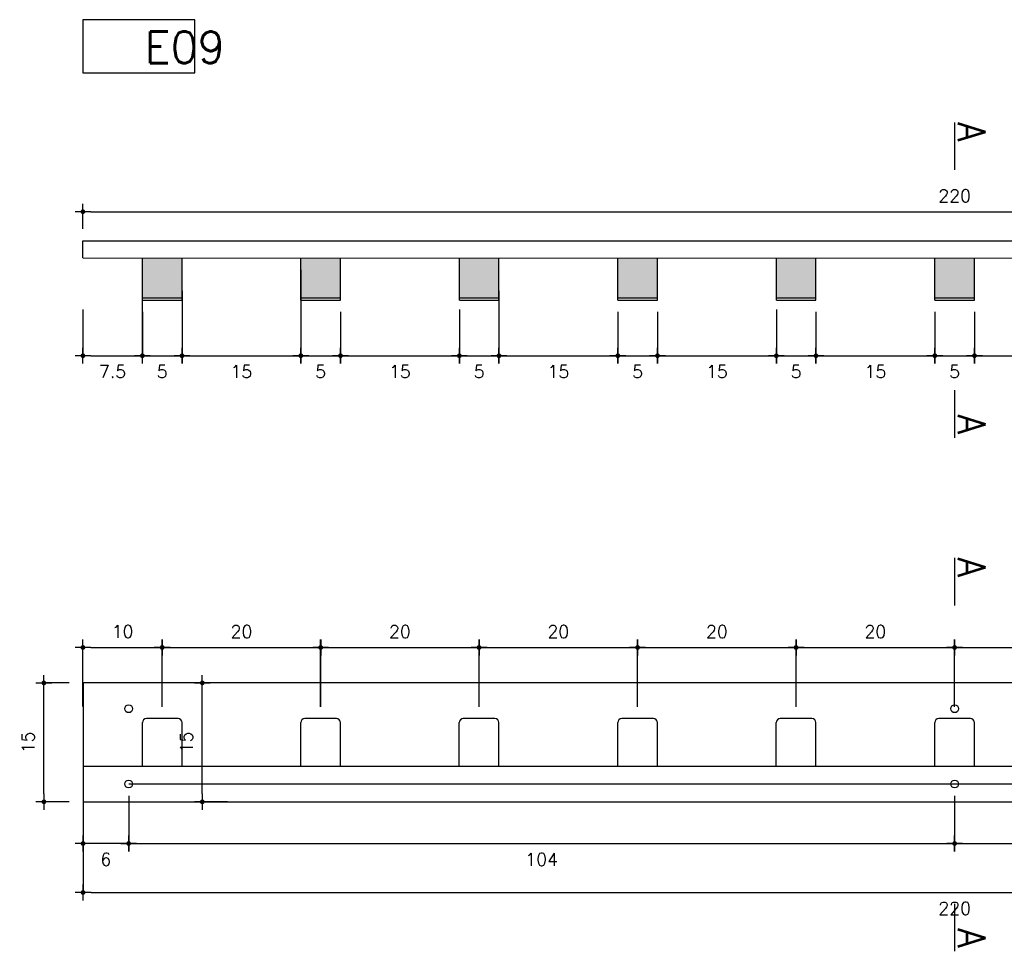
# Model space of a CAD drawing. Header units: millimetres. Extents: x -989 to -850, y -581 to -509.
# Tile 34 of 52: x -975.88 to -974.63, y -530.3 to -529.12. Entities that reach past the tile are written whole.
import ezdxf

# ---------------------------------------------------------------- set-up
doc = ezdxf.new("R2010")
doc.units = ezdxf.units.MM
doc.header["$LTSCALE"] = 0.2
for name, color, linetype in [('A PROYECCION 2', 2, 'Continuous'), ('cotas', 1, 'Continuous'), ('hatch', 1, 'Continuous'), ('TEXTOS', 2, 'Continuous')]:
    doc.layers.add(name, color=color, linetype=linetype)
doc.styles.add('ROMANS', font='romans.shx')
doc.dimstyles.new('ESC10', dxfattribs={"dimscale": 0.1, "dimtxt": 0.16, "dimasz": 0.1, "dimexe": 0, "dimexo": 0.15, "dimgap": 0.12, "dimtad": 2, "dimtoh": 1, "dimdec": 1, "dimlfac": 100, "dimrnd": 0.5, "dimzin": 12, "dimdsep": 46, "dimtxsty": 'ROMANS', "dimblk": 'PUNTO', "dimcen": 0, "dimclrd": 1, "dimclre": 256, "dimclrt": 2, "dimadec": 0, "dimazin": 0, "dimtfac": 1.2, "dimtdec": 1, "dimtix": 1, "dimtmove": 2, "dimatfit": 3, "dimldrblk": 'PUNTO', "dimfxl": 1, "dimtvp": 0.866667, "dimtolj": 1, "dimtzin": 7, "dimarcsym": 0})

# ---------------------------------------------------------------- blocks, each defined once
blk = doc.blocks.new('PUNTO')
for p, q in [((-1, 0), (1, 0)), ((0, 1), (0, -1))]:
    blk.add_line(p, q)
at = {"const_width": 0.3}
blk.add_lwpolyline([(-0.15, 0, 1), (0.15, 0, 1)], format="xyb", close=True, dxfattribs=at)
blk = doc.blocks.new('*D754')
at = {"layer": 'cotas', "lineweight": -2, "transparency": 16777216}
for p, q in [((-975.7969, -529.3875), (-975.7969, -529.366)), ((-973.597, -529.3875), (-973.597, -529.366))]:
    blk.add_line(p, q, dxfattribs=at)
at = {"layer": 'cotas', "color": 1, "lineweight": -2, "transparency": 16777216}
blk.add_line((-975.7869, -529.366), (-973.607, -529.366), dxfattribs=at)
at = {"layer": 'Defpoints', "color": 0, "transparency": 16777216}
for p in [(-973.597, -529.366), (-975.7969, -529.4025), (-973.597, -529.4025)]:
    blk.add_point(p, dxfattribs=at)
at = {"layer": 'cotas', "color": 1, "lineweight": -2, "transparency": 16777216, "xscale": 0.01, "yscale": 0.01, "zscale": 0.01, "rotation": 180}
blk.add_blockref('PUNTO', (-975.7969, -529.366), dxfattribs=at)
at = {"layer": 'cotas', "color": 1, "lineweight": -2, "transparency": 16777216, "xscale": 0.01, "yscale": 0.01, "zscale": 0.01}
blk.add_blockref('PUNTO', (-973.597, -529.366), dxfattribs=at)
at = {"layer": 'cotas', "color": 2, "transparency": 16777216, "insert": (-974.6969, -529.346), "char_height": 0.016, "attachment_point": 5, "style": 'ROMANS'}
blk.add_mtext('\\A1;220', dxfattribs=at)
blk = doc.blocks.new('*D755')
at = {"layer": 'cotas', "lineweight": -2, "transparency": 16777216}
for p, q in [((-975.2719, -529.466), (-975.2719, -529.5477)), ((-975.1219, -529.4925), (-975.1219, -529.5477))]:
    blk.add_line(p, q, dxfattribs=at)
at = {"layer": 'cotas', "color": 1, "lineweight": -2, "transparency": 16777216}
blk.add_line((-975.2619, -529.5477), (-975.1319, -529.5477), dxfattribs=at)
at = {"layer": 'Defpoints', "color": 0, "transparency": 16777216}
for p in [(-975.2719, -529.451), (-975.1219, -529.4775), (-975.1219, -529.5477)]:
    blk.add_point(p, dxfattribs=at)
at = {"layer": 'cotas', "color": 1, "lineweight": -2, "transparency": 16777216, "xscale": 0.01, "yscale": 0.01, "zscale": 0.01, "rotation": 180}
blk.add_blockref('PUNTO', (-975.2719, -529.5477), dxfattribs=at)
at = {"layer": 'cotas', "color": 1, "lineweight": -2, "transparency": 16777216, "xscale": 0.01, "yscale": 0.01, "zscale": 0.01}
blk.add_blockref('PUNTO', (-975.1219, -529.5477), dxfattribs=at)
at = {"layer": 'cotas', "color": 2, "transparency": 16777216, "insert": (-975.1969, -529.5677), "char_height": 0.016, "attachment_point": 5, "style": 'ROMANS'}
blk.add_mtext('\\A1;15', dxfattribs=at)
blk = doc.blocks.new('*D756')
at = {"layer": 'cotas', "lineweight": -2, "transparency": 16777216}
for p, q in [((-975.1219, -529.4925), (-975.1219, -529.5477)), ((-975.0719, -529.4925), (-975.0719, -529.5477))]:
    blk.add_line(p, q, dxfattribs=at)
at = {"layer": 'cotas', "color": 1, "lineweight": -2, "transparency": 16777216}
blk.add_line((-975.1119, -529.5477), (-975.0819, -529.5477), dxfattribs=at)
at = {"layer": 'Defpoints', "color": 0, "transparency": 16777216}
for p in [(-975.1219, -529.4775), (-975.0719, -529.4775), (-975.0719, -529.5477)]:
    blk.add_point(p, dxfattribs=at)
at = {"layer": 'cotas', "color": 1, "lineweight": -2, "transparency": 16777216, "xscale": 0.01, "yscale": 0.01, "zscale": 0.01, "rotation": 180}
blk.add_blockref('PUNTO', (-975.1219, -529.5477), dxfattribs=at)
at = {"layer": 'cotas', "color": 1, "lineweight": -2, "transparency": 16777216, "xscale": 0.01, "yscale": 0.01, "zscale": 0.01}
blk.add_blockref('PUNTO', (-975.0719, -529.5477), dxfattribs=at)
at = {"layer": 'cotas', "color": 2, "transparency": 16777216, "insert": (-975.0969, -529.5677), "char_height": 0.016, "attachment_point": 5, "style": 'ROMANS'}
blk.add_mtext('\\A1;5', dxfattribs=at)
blk = doc.blocks.new('*D757')
at = {"layer": 'cotas', "lineweight": -2, "transparency": 16777216}
for p, q in [((-974.9219, -529.4895), (-974.9219, -529.5477)), ((-975.0719, -529.4925), (-975.0719, -529.5477))]:
    blk.add_line(p, q, dxfattribs=at)
at = {"layer": 'cotas', "color": 1, "lineweight": -2, "transparency": 16777216}
blk.add_line((-975.0619, -529.5477), (-974.9319, -529.5477), dxfattribs=at)
at = {"layer": 'Defpoints', "color": 0, "transparency": 16777216}
for p in [(-975.0719, -529.4775), (-974.9219, -529.4745), (-974.9219, -529.5477)]:
    blk.add_point(p, dxfattribs=at)
at = {"layer": 'cotas', "color": 1, "lineweight": -2, "transparency": 16777216, "xscale": 0.01, "yscale": 0.01, "zscale": 0.01, "rotation": 180}
blk.add_blockref('PUNTO', (-975.0719, -529.5477), dxfattribs=at)
at = {"layer": 'cotas', "color": 1, "lineweight": -2, "transparency": 16777216, "xscale": 0.01, "yscale": 0.01, "zscale": 0.01}
blk.add_blockref('PUNTO', (-974.9219, -529.5477), dxfattribs=at)
at = {"layer": 'cotas', "color": 2, "transparency": 16777216, "insert": (-974.9969, -529.5677), "char_height": 0.016, "attachment_point": 5, "style": 'ROMANS'}
blk.add_mtext('\\A1;15', dxfattribs=at)
blk = doc.blocks.new('*D758')
at = {"layer": 'cotas', "lineweight": -2, "transparency": 16777216}
for p, q in [((-974.9219, -529.4895), (-974.9219, -529.5477)), ((-974.8719, -529.4925), (-974.8719, -529.5477))]:
    blk.add_line(p, q, dxfattribs=at)
at = {"layer": 'cotas', "color": 1, "lineweight": -2, "transparency": 16777216}
blk.add_line((-974.9119, -529.5477), (-974.8819, -529.5477), dxfattribs=at)
at = {"layer": 'Defpoints', "color": 0, "transparency": 16777216}
for p in [(-974.9219, -529.4745), (-974.8719, -529.4775), (-974.8719, -529.5477)]:
    blk.add_point(p, dxfattribs=at)
at = {"layer": 'cotas', "color": 1, "lineweight": -2, "transparency": 16777216, "xscale": 0.01, "yscale": 0.01, "zscale": 0.01, "rotation": 180}
blk.add_blockref('PUNTO', (-974.9219, -529.5477), dxfattribs=at)
at = {"layer": 'cotas', "color": 1, "lineweight": -2, "transparency": 16777216, "xscale": 0.01, "yscale": 0.01, "zscale": 0.01}
blk.add_blockref('PUNTO', (-974.8719, -529.5477), dxfattribs=at)
at = {"layer": 'cotas', "color": 2, "transparency": 16777216, "insert": (-974.8969, -529.5677), "char_height": 0.016, "attachment_point": 5, "style": 'ROMANS'}
blk.add_mtext('\\A1;5', dxfattribs=at)
blk = doc.blocks.new('*D759')
at = {"layer": 'cotas', "lineweight": -2, "transparency": 16777216}
for p, q in [((-974.8719, -529.4925), (-974.8719, -529.5477)), ((-974.7219, -529.4925), (-974.7219, -529.5477))]:
    blk.add_line(p, q, dxfattribs=at)
at = {"layer": 'cotas', "color": 1, "lineweight": -2, "transparency": 16777216}
blk.add_line((-974.8619, -529.5477), (-974.7319, -529.5477), dxfattribs=at)
at = {"layer": 'Defpoints', "color": 0, "transparency": 16777216}
for p in [(-974.8719, -529.4775), (-974.7219, -529.4775), (-974.7219, -529.5477)]:
    blk.add_point(p, dxfattribs=at)
at = {"layer": 'cotas', "color": 1, "lineweight": -2, "transparency": 16777216, "xscale": 0.01, "yscale": 0.01, "zscale": 0.01, "rotation": 180}
blk.add_blockref('PUNTO', (-974.8719, -529.5477), dxfattribs=at)
at = {"layer": 'cotas', "color": 1, "lineweight": -2, "transparency": 16777216, "xscale": 0.01, "yscale": 0.01, "zscale": 0.01}
blk.add_blockref('PUNTO', (-974.7219, -529.5477), dxfattribs=at)
at = {"layer": 'cotas', "color": 2, "transparency": 16777216, "insert": (-974.7969, -529.5677), "char_height": 0.016, "attachment_point": 5, "style": 'ROMANS'}
blk.add_mtext('\\A1;15', dxfattribs=at)
blk = doc.blocks.new('*D760')
at = {"layer": 'cotas', "lineweight": -2, "transparency": 16777216}
for p, q in [((-974.7219, -529.4925), (-974.7219, -529.5477)), ((-974.6719, -529.4925), (-974.6719, -529.5477))]:
    blk.add_line(p, q, dxfattribs=at)
at = {"layer": 'cotas', "color": 1, "lineweight": -2, "transparency": 16777216}
blk.add_line((-974.7119, -529.5477), (-974.6819, -529.5477), dxfattribs=at)
at = {"layer": 'Defpoints', "color": 0, "transparency": 16777216}
for p in [(-974.7219, -529.4775), (-974.6719, -529.4775), (-974.6719, -529.5477)]:
    blk.add_point(p, dxfattribs=at)
at = {"layer": 'cotas', "color": 1, "lineweight": -2, "transparency": 16777216, "xscale": 0.01, "yscale": 0.01, "zscale": 0.01, "rotation": 180}
blk.add_blockref('PUNTO', (-974.7219, -529.5477), dxfattribs=at)
at = {"layer": 'cotas', "color": 1, "lineweight": -2, "transparency": 16777216, "xscale": 0.01, "yscale": 0.01, "zscale": 0.01}
blk.add_blockref('PUNTO', (-974.6719, -529.5477), dxfattribs=at)
at = {"layer": 'cotas', "color": 2, "transparency": 16777216, "insert": (-974.6969, -529.5677), "char_height": 0.016, "attachment_point": 5, "style": 'ROMANS'}
blk.add_mtext('\\A1;5', dxfattribs=at)
blk = doc.blocks.new('*D761')
at = {"layer": 'cotas', "lineweight": -2, "transparency": 16777216}
for p, q in [((-974.6719, -529.4925), (-974.6719, -529.5477)), ((-974.5219, -529.4925), (-974.5219, -529.5477))]:
    blk.add_line(p, q, dxfattribs=at)
at = {"layer": 'cotas', "color": 1, "lineweight": -2, "transparency": 16777216}
blk.add_line((-974.6619, -529.5477), (-974.5319, -529.5477), dxfattribs=at)
at = {"layer": 'Defpoints', "color": 0, "transparency": 16777216}
for p in [(-974.6719, -529.4775), (-974.5219, -529.4775), (-974.5219, -529.5477)]:
    blk.add_point(p, dxfattribs=at)
at = {"layer": 'cotas', "color": 1, "lineweight": -2, "transparency": 16777216, "xscale": 0.01, "yscale": 0.01, "zscale": 0.01, "rotation": 180}
blk.add_blockref('PUNTO', (-974.6719, -529.5477), dxfattribs=at)
at = {"layer": 'cotas', "color": 1, "lineweight": -2, "transparency": 16777216, "xscale": 0.01, "yscale": 0.01, "zscale": 0.01}
blk.add_blockref('PUNTO', (-974.5219, -529.5477), dxfattribs=at)
at = {"layer": 'cotas', "color": 2, "transparency": 16777216, "insert": (-974.5969, -529.5677), "char_height": 0.016, "attachment_point": 5, "style": 'ROMANS'}
blk.add_mtext('\\A1;15', dxfattribs=at)
blk = doc.blocks.new('*D772')
at = {"layer": 'cotas', "lineweight": -2, "transparency": 16777216}
for p, q in [((-975.3219, -529.4925), (-975.3219, -529.5477)), ((-975.2719, -529.4925), (-975.2719, -529.5477))]:
    blk.add_line(p, q, dxfattribs=at)
at = {"layer": 'cotas', "color": 1, "lineweight": -2, "transparency": 16777216}
blk.add_line((-975.3119, -529.5477), (-975.2819, -529.5477), dxfattribs=at)
at = {"layer": 'Defpoints', "color": 0, "transparency": 16777216}
for p in [(-975.3219, -529.4775), (-975.2719, -529.4775), (-975.2719, -529.5477)]:
    blk.add_point(p, dxfattribs=at)
at = {"layer": 'cotas', "color": 1, "lineweight": -2, "transparency": 16777216, "xscale": 0.01, "yscale": 0.01, "zscale": 0.01, "rotation": 180}
blk.add_blockref('PUNTO', (-975.3219, -529.5477), dxfattribs=at)
at = {"layer": 'cotas', "color": 1, "lineweight": -2, "transparency": 16777216, "xscale": 0.01, "yscale": 0.01, "zscale": 0.01}
blk.add_blockref('PUNTO', (-975.2719, -529.5477), dxfattribs=at)
at = {"layer": 'cotas', "color": 2, "transparency": 16777216, "insert": (-975.2969, -529.5677), "char_height": 0.016, "attachment_point": 5, "style": 'ROMANS'}
blk.add_mtext('\\A1;5', dxfattribs=at)
blk = doc.blocks.new('*D773')
at = {"layer": 'cotas', "lineweight": -2, "transparency": 16777216}
for p, q in [((-975.5219, -529.4925), (-975.5219, -529.5477)), ((-975.4719, -529.4925), (-975.4719, -529.5477))]:
    blk.add_line(p, q, dxfattribs=at)
at = {"layer": 'cotas', "color": 1, "lineweight": -2, "transparency": 16777216}
blk.add_line((-975.5119, -529.5477), (-975.4819, -529.5477), dxfattribs=at)
at = {"layer": 'Defpoints', "color": 0, "transparency": 16777216}
for p in [(-975.5219, -529.4775), (-975.4719, -529.4775), (-975.4719, -529.5477)]:
    blk.add_point(p, dxfattribs=at)
at = {"layer": 'cotas', "color": 1, "lineweight": -2, "transparency": 16777216, "xscale": 0.01, "yscale": 0.01, "zscale": 0.01, "rotation": 180}
blk.add_blockref('PUNTO', (-975.5219, -529.5477), dxfattribs=at)
at = {"layer": 'cotas', "color": 1, "lineweight": -2, "transparency": 16777216, "xscale": 0.01, "yscale": 0.01, "zscale": 0.01}
blk.add_blockref('PUNTO', (-975.4719, -529.5477), dxfattribs=at)
at = {"layer": 'cotas', "color": 2, "transparency": 16777216, "insert": (-975.4969, -529.5677), "char_height": 0.016, "attachment_point": 5, "style": 'ROMANS'}
blk.add_mtext('\\A1;5', dxfattribs=at)
blk = doc.blocks.new('*D774')
at = {"layer": 'cotas', "lineweight": -2, "transparency": 16777216}
for p, q in [((-975.3219, -529.4895), (-975.3219, -529.5477)), ((-975.4719, -529.4925), (-975.4719, -529.5477))]:
    blk.add_line(p, q, dxfattribs=at)
at = {"layer": 'cotas', "color": 1, "lineweight": -2, "transparency": 16777216}
blk.add_line((-975.4619, -529.5477), (-975.3319, -529.5477), dxfattribs=at)
at = {"layer": 'Defpoints', "color": 0, "transparency": 16777216}
for p in [(-975.4719, -529.4775), (-975.3219, -529.4745), (-975.3219, -529.5477)]:
    blk.add_point(p, dxfattribs=at)
at = {"layer": 'cotas', "color": 1, "lineweight": -2, "transparency": 16777216, "xscale": 0.01, "yscale": 0.01, "zscale": 0.01, "rotation": 180}
blk.add_blockref('PUNTO', (-975.4719, -529.5477), dxfattribs=at)
at = {"layer": 'cotas', "color": 1, "lineweight": -2, "transparency": 16777216, "xscale": 0.01, "yscale": 0.01, "zscale": 0.01}
blk.add_blockref('PUNTO', (-975.3219, -529.5477), dxfattribs=at)
at = {"layer": 'cotas', "color": 2, "transparency": 16777216, "insert": (-975.3969, -529.5677), "char_height": 0.016, "attachment_point": 5, "style": 'ROMANS'}
blk.add_mtext('\\A1;15', dxfattribs=at)
blk = doc.blocks.new('*D775')
at = {"layer": 'cotas', "lineweight": -2, "transparency": 16777216}
for p, q in [((-975.522, -529.4395), (-975.522, -529.5477)), ((-975.6719, -529.466), (-975.6719, -529.5477))]:
    blk.add_line(p, q, dxfattribs=at)
at = {"layer": 'cotas', "color": 1, "lineweight": -2, "transparency": 16777216}
blk.add_line((-975.6619, -529.5477), (-975.532, -529.5477), dxfattribs=at)
at = {"layer": 'Defpoints', "color": 0, "transparency": 16777216}
for p in [(-975.522, -529.4245), (-975.6719, -529.451), (-975.522, -529.5477)]:
    blk.add_point(p, dxfattribs=at)
at = {"layer": 'cotas', "color": 1, "lineweight": -2, "transparency": 16777216, "xscale": 0.01, "yscale": 0.01, "zscale": 0.01, "rotation": 180}
blk.add_blockref('PUNTO', (-975.6719, -529.5477), dxfattribs=at)
at = {"layer": 'cotas', "color": 1, "lineweight": -2, "transparency": 16777216, "xscale": 0.01, "yscale": 0.01, "zscale": 0.01}
blk.add_blockref('PUNTO', (-975.522, -529.5477), dxfattribs=at)
at = {"layer": 'cotas', "color": 2, "transparency": 16777216, "insert": (-975.597, -529.5677), "char_height": 0.016, "attachment_point": 5, "style": 'ROMANS'}
blk.add_mtext('\\A1;15', dxfattribs=at)
blk = doc.blocks.new('*D729')
at = {"layer": 'cotas', "lineweight": -2, "transparency": 16777216}
for p, q in [((-975.7967, -530.118), (-975.7967, -530.2249)), ((-973.597, -530.1255), (-973.597, -530.2249))]:
    blk.add_line(p, q, dxfattribs=at)
at = {"layer": 'cotas', "color": 1, "lineweight": -2, "transparency": 16777216}
blk.add_line((-975.7867, -530.2249), (-973.607, -530.2249), dxfattribs=at)
at = {"layer": 'Defpoints', "color": 0, "transparency": 16777216}
for p in [(-975.7967, -530.103), (-973.597, -530.1105), (-973.597, -530.2249)]:
    blk.add_point(p, dxfattribs=at)
at = {"layer": 'cotas', "color": 1, "lineweight": -2, "transparency": 16777216, "xscale": 0.01, "yscale": 0.01, "zscale": 0.01, "rotation": 180}
blk.add_blockref('PUNTO', (-975.7967, -530.2249), dxfattribs=at)
at = {"layer": 'cotas', "color": 1, "lineweight": -2, "transparency": 16777216, "xscale": 0.01, "yscale": 0.01, "zscale": 0.01}
blk.add_blockref('PUNTO', (-973.597, -530.2249), dxfattribs=at)
at = {"layer": 'cotas', "color": 2, "transparency": 16777216, "insert": (-974.6969, -530.2449), "char_height": 0.016, "attachment_point": 5, "style": 'ROMANS'}
blk.add_mtext('\\A1;220', dxfattribs=at)
blk = doc.blocks.new('*D730')
at = {"layer": 'cotas', "lineweight": -2, "transparency": 16777216}
for p, q in [((-975.7392, -530.103), (-975.7392, -530.1631)), ((-974.6969, -530.103), (-974.6969, -530.1631))]:
    blk.add_line(p, q, dxfattribs=at)
at = {"layer": 'cotas', "color": 1, "lineweight": -2, "transparency": 16777216}
blk.add_line((-975.7292, -530.1631), (-974.7069, -530.1631), dxfattribs=at)
at = {"layer": 'Defpoints', "color": 0, "transparency": 16777216}
for p in [(-975.7392, -530.088), (-974.6969, -530.088), (-974.6969, -530.1631)]:
    blk.add_point(p, dxfattribs=at)
at = {"layer": 'cotas', "color": 1, "lineweight": -2, "transparency": 16777216, "xscale": 0.01, "yscale": 0.01, "zscale": 0.01, "rotation": 180}
blk.add_blockref('PUNTO', (-975.7392, -530.1631), dxfattribs=at)
at = {"layer": 'cotas', "color": 1, "lineweight": -2, "transparency": 16777216, "xscale": 0.01, "yscale": 0.01, "zscale": 0.01}
blk.add_blockref('PUNTO', (-974.6969, -530.1631), dxfattribs=at)
at = {"layer": 'cotas', "color": 2, "transparency": 16777216, "insert": (-975.2181, -530.1831), "char_height": 0.016, "attachment_point": 5, "style": 'ROMANS'}
blk.add_mtext('\\A1;104', dxfattribs=at)
blk = doc.blocks.new('*D731')
at = {"layer": 'cotas', "lineweight": -2, "transparency": 16777216}
for p, q in [((-974.6969, -530.103), (-974.6969, -530.1631)), ((-973.6545, -530.103), (-973.6545, -530.1631))]:
    blk.add_line(p, q, dxfattribs=at)
at = {"layer": 'cotas', "color": 1, "lineweight": -2, "transparency": 16777216}
blk.add_line((-974.6869, -530.1631), (-973.6645, -530.1631), dxfattribs=at)
at = {"layer": 'Defpoints', "color": 0, "transparency": 16777216}
for p in [(-974.6969, -530.088), (-973.6545, -530.088), (-973.6545, -530.1631)]:
    blk.add_point(p, dxfattribs=at)
at = {"layer": 'cotas', "color": 1, "lineweight": -2, "transparency": 16777216, "xscale": 0.01, "yscale": 0.01, "zscale": 0.01, "rotation": 180}
blk.add_blockref('PUNTO', (-974.6969, -530.1631), dxfattribs=at)
at = {"layer": 'cotas', "color": 1, "lineweight": -2, "transparency": 16777216, "xscale": 0.01, "yscale": 0.01, "zscale": 0.01}
blk.add_blockref('PUNTO', (-973.6545, -530.1631), dxfattribs=at)
at = {"layer": 'cotas', "color": 2, "transparency": 16777216, "insert": (-974.1757, -530.1831), "char_height": 0.016, "attachment_point": 5, "style": 'ROMANS'}
blk.add_mtext('\\A1;104', dxfattribs=at)
blk = doc.blocks.new('*D734')
at = {"layer": 'cotas', "lineweight": -2, "transparency": 16777216}
for p, q in [((-975.6145, -529.9605), (-975.6463, -529.9605)), ((-975.6145, -530.1105), (-975.6463, -530.1105))]:
    blk.add_line(p, q, dxfattribs=at)
at = {"layer": 'cotas', "color": 1, "lineweight": -2, "transparency": 16777216}
blk.add_line((-975.6463, -530.1005), (-975.6463, -529.9705), dxfattribs=at)
at = {"layer": 'Defpoints', "color": 0, "transparency": 16777216}
for p in [(-975.6463, -529.9605), (-975.5995, -529.9605), (-975.5995, -530.1105)]:
    blk.add_point(p, dxfattribs=at)
at = {"layer": 'cotas', "color": 1, "lineweight": -2, "transparency": 16777216, "xscale": 0.01, "yscale": 0.01, "zscale": 0.01}
for p, rotation in [((-975.6463, -529.9605), 90), ((-975.6463, -530.1105), 270)]:
    blk.add_blockref('PUNTO', p, dxfattribs=dict(at, rotation=rotation))
at = {"layer": 'cotas', "color": 2, "transparency": 16777216, "insert": (-975.6663, -530.0355), "char_height": 0.016, "attachment_point": 5, "rotation": 90, "style": 'ROMANS'}
blk.add_mtext('\\A1;15', dxfattribs=at)
blk = doc.blocks.new('*D737')
at = {"layer": 'cotas', "lineweight": -2, "transparency": 16777216}
for p, q in [((-975.297, -529.9905), (-975.297, -529.9158)), ((-975.097, -529.9905), (-975.097, -529.9158))]:
    blk.add_line(p, q, dxfattribs=at)
at = {"layer": 'cotas', "color": 1, "lineweight": -2, "transparency": 16777216}
blk.add_line((-975.287, -529.9158), (-975.107, -529.9158), dxfattribs=at)
at = {"layer": 'Defpoints', "color": 0, "transparency": 16777216}
for p in [(-975.097, -529.9158), (-975.297, -530.0055), (-975.097, -530.0055)]:
    blk.add_point(p, dxfattribs=at)
at = {"layer": 'cotas', "color": 1, "lineweight": -2, "transparency": 16777216, "xscale": 0.01, "yscale": 0.01, "zscale": 0.01, "rotation": 180}
blk.add_blockref('PUNTO', (-975.297, -529.9158), dxfattribs=at)
at = {"layer": 'cotas', "color": 1, "lineweight": -2, "transparency": 16777216, "xscale": 0.01, "yscale": 0.01, "zscale": 0.01}
blk.add_blockref('PUNTO', (-975.097, -529.9158), dxfattribs=at)
at = {"layer": 'cotas', "color": 2, "transparency": 16777216, "insert": (-975.197, -529.8958), "char_height": 0.016, "attachment_point": 5, "style": 'ROMANS'}
blk.add_mtext('\\A1;20', dxfattribs=at)
blk = doc.blocks.new('*D738')
at = {"layer": 'cotas', "lineweight": -2, "transparency": 16777216}
for p, q in [((-975.097, -529.9905), (-975.097, -529.9158)), ((-974.897, -529.9905), (-974.897, -529.9158))]:
    blk.add_line(p, q, dxfattribs=at)
at = {"layer": 'cotas', "color": 1, "lineweight": -2, "transparency": 16777216}
blk.add_line((-975.087, -529.9158), (-974.907, -529.9158), dxfattribs=at)
at = {"layer": 'Defpoints', "color": 0, "transparency": 16777216}
for p in [(-974.897, -529.9158), (-975.097, -530.0055), (-974.897, -530.0055)]:
    blk.add_point(p, dxfattribs=at)
at = {"layer": 'cotas', "color": 1, "lineweight": -2, "transparency": 16777216, "xscale": 0.01, "yscale": 0.01, "zscale": 0.01, "rotation": 180}
blk.add_blockref('PUNTO', (-975.097, -529.9158), dxfattribs=at)
at = {"layer": 'cotas', "color": 1, "lineweight": -2, "transparency": 16777216, "xscale": 0.01, "yscale": 0.01, "zscale": 0.01}
blk.add_blockref('PUNTO', (-974.897, -529.9158), dxfattribs=at)
at = {"layer": 'cotas', "color": 2, "transparency": 16777216, "insert": (-974.997, -529.8958), "char_height": 0.016, "attachment_point": 5, "style": 'ROMANS'}
blk.add_mtext('\\A1;20', dxfattribs=at)
blk = doc.blocks.new('*D739')
at = {"layer": 'cotas', "lineweight": -2, "transparency": 16777216}
for p, q in [((-974.897, -529.9905), (-974.897, -529.9158)), ((-974.697, -529.9905), (-974.697, -529.9158))]:
    blk.add_line(p, q, dxfattribs=at)
at = {"layer": 'cotas', "color": 1, "lineweight": -2, "transparency": 16777216}
blk.add_line((-974.887, -529.9158), (-974.707, -529.9158), dxfattribs=at)
at = {"layer": 'Defpoints', "color": 0, "transparency": 16777216}
for p in [(-974.697, -529.9158), (-974.897, -530.0055), (-974.697, -530.0055)]:
    blk.add_point(p, dxfattribs=at)
at = {"layer": 'cotas', "color": 1, "lineweight": -2, "transparency": 16777216, "xscale": 0.01, "yscale": 0.01, "zscale": 0.01, "rotation": 180}
blk.add_blockref('PUNTO', (-974.897, -529.9158), dxfattribs=at)
at = {"layer": 'cotas', "color": 1, "lineweight": -2, "transparency": 16777216, "xscale": 0.01, "yscale": 0.01, "zscale": 0.01}
blk.add_blockref('PUNTO', (-974.697, -529.9158), dxfattribs=at)
at = {"layer": 'cotas', "color": 2, "transparency": 16777216, "insert": (-974.797, -529.8958), "char_height": 0.016, "attachment_point": 5, "style": 'ROMANS'}
blk.add_mtext('\\A1;20', dxfattribs=at)
blk = doc.blocks.new('*D740')
at = {"layer": 'cotas', "lineweight": -2, "transparency": 16777216}
for p, q in [((-974.697, -529.9905), (-974.697, -529.9158)), ((-974.497, -529.9905), (-974.497, -529.9158))]:
    blk.add_line(p, q, dxfattribs=at)
at = {"layer": 'cotas', "color": 1, "lineweight": -2, "transparency": 16777216}
blk.add_line((-974.687, -529.9158), (-974.507, -529.9158), dxfattribs=at)
at = {"layer": 'Defpoints', "color": 0, "transparency": 16777216}
for p in [(-974.497, -529.9158), (-974.697, -530.0055), (-974.497, -530.0055)]:
    blk.add_point(p, dxfattribs=at)
at = {"layer": 'cotas', "color": 1, "lineweight": -2, "transparency": 16777216, "xscale": 0.01, "yscale": 0.01, "zscale": 0.01, "rotation": 180}
blk.add_blockref('PUNTO', (-974.697, -529.9158), dxfattribs=at)
at = {"layer": 'cotas', "color": 1, "lineweight": -2, "transparency": 16777216, "xscale": 0.01, "yscale": 0.01, "zscale": 0.01}
blk.add_blockref('PUNTO', (-974.497, -529.9158), dxfattribs=at)
at = {"layer": 'cotas', "color": 2, "transparency": 16777216, "insert": (-974.597, -529.8958), "char_height": 0.016, "attachment_point": 5, "style": 'ROMANS'}
blk.add_mtext('\\A1;20', dxfattribs=at)
blk = doc.blocks.new('*D747')
at = {"layer": 'cotas', "lineweight": -2, "transparency": 16777216}
for p, q in [((-975.497, -529.9905), (-975.497, -529.9158)), ((-975.297, -529.9905), (-975.297, -529.9158))]:
    blk.add_line(p, q, dxfattribs=at)
at = {"layer": 'cotas', "color": 1, "lineweight": -2, "transparency": 16777216}
blk.add_line((-975.487, -529.9158), (-975.307, -529.9158), dxfattribs=at)
at = {"layer": 'Defpoints', "color": 0, "transparency": 16777216}
for p in [(-975.297, -529.9158), (-975.497, -530.0055), (-975.297, -530.0055)]:
    blk.add_point(p, dxfattribs=at)
at = {"layer": 'cotas', "color": 1, "lineweight": -2, "transparency": 16777216, "xscale": 0.01, "yscale": 0.01, "zscale": 0.01, "rotation": 180}
blk.add_blockref('PUNTO', (-975.497, -529.9158), dxfattribs=at)
at = {"layer": 'cotas', "color": 1, "lineweight": -2, "transparency": 16777216, "xscale": 0.01, "yscale": 0.01, "zscale": 0.01}
blk.add_blockref('PUNTO', (-975.297, -529.9158), dxfattribs=at)
at = {"layer": 'cotas', "color": 2, "transparency": 16777216, "insert": (-975.397, -529.8958), "char_height": 0.016, "attachment_point": 5, "style": 'ROMANS'}
blk.add_mtext('\\A1;20', dxfattribs=at)
blk = doc.blocks.new('*D748')
at = {"layer": 'cotas', "lineweight": -2, "transparency": 16777216}
for p, q in [((-975.8144, -529.9605), (-975.8462, -529.9605)), ((-975.8144, -530.1105), (-975.8462, -530.1105))]:
    blk.add_line(p, q, dxfattribs=at)
at = {"layer": 'cotas', "color": 1, "lineweight": -2, "transparency": 16777216}
blk.add_line((-975.8462, -530.1005), (-975.8462, -529.9705), dxfattribs=at)
at = {"layer": 'Defpoints', "color": 0, "transparency": 16777216}
for p in [(-975.8462, -529.9605), (-975.7994, -529.9605), (-975.7994, -530.1105)]:
    blk.add_point(p, dxfattribs=at)
at = {"layer": 'cotas', "color": 1, "lineweight": -2, "transparency": 16777216, "xscale": 0.01, "yscale": 0.01, "zscale": 0.01}
for p, rotation in [((-975.8462, -529.9605), 90), ((-975.8462, -530.1105), 270)]:
    blk.add_blockref('PUNTO', p, dxfattribs=dict(at, rotation=rotation))
at = {"layer": 'cotas', "color": 2, "transparency": 16777216, "insert": (-975.8662, -530.0355), "char_height": 0.016, "attachment_point": 5, "rotation": 90, "style": 'ROMANS'}
blk.add_mtext('\\A1;15', dxfattribs=at)
blk = doc.blocks.new('*D749')
at = {"layer": 'cotas', "lineweight": -2, "transparency": 16777216}
for p, q in [((-975.7967, -530.103), (-975.7967, -530.1631)), ((-975.7392, -530.103), (-975.7392, -530.1631))]:
    blk.add_line(p, q, dxfattribs=at)
at = {"layer": 'cotas', "color": 1, "lineweight": -2, "transparency": 16777216}
blk.add_line((-975.7492, -530.1631), (-975.7867, -530.1631), dxfattribs=at)
at = {"layer": 'Defpoints', "color": 0, "transparency": 16777216}
for p in [(-975.7967, -530.088), (-975.7392, -530.088), (-975.7967, -530.1631)]:
    blk.add_point(p, dxfattribs=at)
at = {"layer": 'cotas', "color": 1, "lineweight": -2, "transparency": 16777216, "xscale": 0.01, "yscale": 0.01, "zscale": 0.01, "rotation": 180}
blk.add_blockref('PUNTO', (-975.7967, -530.1631), dxfattribs=at)
at = {"layer": 'cotas', "color": 1, "lineweight": -2, "transparency": 16777216, "xscale": 0.01, "yscale": 0.01, "zscale": 0.01}
blk.add_blockref('PUNTO', (-975.7392, -530.1631), dxfattribs=at)
at = {"layer": 'cotas', "color": 2, "transparency": 16777216, "insert": (-975.768, -530.1831), "char_height": 0.016, "attachment_point": 5, "style": 'ROMANS'}
blk.add_mtext('\\A1;6', dxfattribs=at)
blk = doc.blocks.new('*D750')
at = {"layer": 'cotas', "lineweight": -2, "transparency": 16777216}
for p, q in [((-975.7969, -529.9903), (-975.7969, -529.9157)), ((-975.6969, -529.9453), (-975.6969, -529.9157))]:
    blk.add_line(p, q, dxfattribs=at)
at = {"layer": 'cotas', "color": 1, "lineweight": -2, "transparency": 16777216}
blk.add_line((-975.7869, -529.9157), (-975.7069, -529.9157), dxfattribs=at)
at = {"layer": 'Defpoints', "color": 0, "transparency": 16777216}
for p in [(-975.6969, -529.9157), (-975.6969, -529.9603), (-975.7969, -530.0053)]:
    blk.add_point(p, dxfattribs=at)
at = {"layer": 'cotas', "color": 1, "lineweight": -2, "transparency": 16777216, "xscale": 0.01, "yscale": 0.01, "zscale": 0.01, "rotation": 180}
blk.add_blockref('PUNTO', (-975.7969, -529.9157), dxfattribs=at)
at = {"layer": 'cotas', "color": 1, "lineweight": -2, "transparency": 16777216, "xscale": 0.01, "yscale": 0.01, "zscale": 0.01}
blk.add_blockref('PUNTO', (-975.6969, -529.9157), dxfattribs=at)
at = {"layer": 'cotas', "color": 2, "transparency": 16777216, "insert": (-975.7469, -529.8957), "char_height": 0.016, "attachment_point": 5, "style": 'ROMANS'}
blk.add_mtext('\\A1;10', dxfattribs=at)
blk = doc.blocks.new('*D751')
at = {"layer": 'cotas', "lineweight": -2, "transparency": 16777216}
for p, q in [((-975.6969, -529.9905), (-975.6969, -529.9158)), ((-975.4969, -529.9905), (-975.4969, -529.9158))]:
    blk.add_line(p, q, dxfattribs=at)
at = {"layer": 'cotas', "color": 1, "lineweight": -2, "transparency": 16777216}
blk.add_line((-975.6869, -529.9158), (-975.5069, -529.9158), dxfattribs=at)
at = {"layer": 'Defpoints', "color": 0, "transparency": 16777216}
for p in [(-975.4969, -529.9158), (-975.6969, -530.0055), (-975.4969, -530.0055)]:
    blk.add_point(p, dxfattribs=at)
at = {"layer": 'cotas', "color": 1, "lineweight": -2, "transparency": 16777216, "xscale": 0.01, "yscale": 0.01, "zscale": 0.01, "rotation": 180}
blk.add_blockref('PUNTO', (-975.6969, -529.9158), dxfattribs=at)
at = {"layer": 'cotas', "color": 1, "lineweight": -2, "transparency": 16777216, "xscale": 0.01, "yscale": 0.01, "zscale": 0.01}
blk.add_blockref('PUNTO', (-975.4969, -529.9158), dxfattribs=at)
at = {"layer": 'cotas', "color": 2, "transparency": 16777216, "insert": (-975.5969, -529.8958), "char_height": 0.016, "attachment_point": 5, "style": 'ROMANS'}
blk.add_mtext('\\A1;20', dxfattribs=at)
blk = doc.blocks.new('*D752')
at = {"layer": 'cotas', "lineweight": -2, "transparency": 16777216}
for p, q in [((-975.7219, -529.4925), (-975.7219, -529.5477)), ((-975.6719, -529.4925), (-975.6719, -529.5477))]:
    blk.add_line(p, q, dxfattribs=at)
at = {"layer": 'cotas', "color": 1, "lineweight": -2, "transparency": 16777216}
blk.add_line((-975.7119, -529.5477), (-975.6819, -529.5477), dxfattribs=at)
at = {"layer": 'Defpoints', "color": 0, "transparency": 16777216}
for p in [(-975.7219, -529.4775), (-975.6719, -529.4775), (-975.6719, -529.5477)]:
    blk.add_point(p, dxfattribs=at)
at = {"layer": 'cotas', "color": 1, "lineweight": -2, "transparency": 16777216, "xscale": 0.01, "yscale": 0.01, "zscale": 0.01, "rotation": 180}
blk.add_blockref('PUNTO', (-975.7219, -529.5477), dxfattribs=at)
at = {"layer": 'cotas', "color": 1, "lineweight": -2, "transparency": 16777216, "xscale": 0.01, "yscale": 0.01, "zscale": 0.01}
blk.add_blockref('PUNTO', (-975.6719, -529.5477), dxfattribs=at)
at = {"layer": 'cotas', "color": 2, "transparency": 16777216, "insert": (-975.6969, -529.5677), "char_height": 0.016, "attachment_point": 5, "style": 'ROMANS'}
blk.add_mtext('\\A1;5', dxfattribs=at)
blk = doc.blocks.new('*D753')
at = {"layer": 'cotas', "lineweight": -2, "transparency": 16777216}
for p, q in [((-975.722, -529.4395), (-975.722, -529.5477)), ((-975.7969, -529.4895), (-975.7969, -529.5477))]:
    blk.add_line(p, q, dxfattribs=at)
at = {"layer": 'cotas', "color": 1, "lineweight": -2, "transparency": 16777216}
blk.add_line((-975.7869, -529.5477), (-975.732, -529.5477), dxfattribs=at)
at = {"layer": 'Defpoints', "color": 0, "transparency": 16777216}
for p in [(-975.722, -529.4245), (-975.7969, -529.4745), (-975.722, -529.5477)]:
    blk.add_point(p, dxfattribs=at)
at = {"layer": 'cotas', "color": 1, "lineweight": -2, "transparency": 16777216, "xscale": 0.01, "yscale": 0.01, "zscale": 0.01, "rotation": 180}
blk.add_blockref('PUNTO', (-975.7969, -529.5477), dxfattribs=at)
at = {"layer": 'cotas', "color": 1, "lineweight": -2, "transparency": 16777216, "xscale": 0.01, "yscale": 0.01, "zscale": 0.01}
blk.add_blockref('PUNTO', (-975.722, -529.5477), dxfattribs=at)
at = {"layer": 'cotas', "color": 2, "transparency": 16777216, "insert": (-975.7595, -529.5677), "char_height": 0.016, "attachment_point": 5, "style": 'ROMANS'}
blk.add_mtext('\\A1;7.5', dxfattribs=at)

msp = doc.modelspace()

# ---------------------------------------------------------------- hatches: boundary and pattern name
at = {"layer": 'hatch'}
msp.add_hatch(color=253, dxfattribs=at).paths.add_polyline_path([(-975.7219, -529.4745), (-975.6719, -529.4745), (-975.6719, -529.4244), (-975.7219, -529.4244)])
h = msp.add_hatch(color=253, dxfattribs=at)
h.paths.add_polyline_path([(-975.4719, -529.4745), (-975.4719, -529.4244), (-975.5219, -529.4244), (-975.5219, -529.4745)])
h.paths.add_polyline_path([(-975.3219, -529.4745), (-975.2719, -529.4745), (-975.2719, -529.4244), (-975.3219, -529.4244)])
h.paths.add_polyline_path([(-975.1219, -529.4245), (-975.1219, -529.4745), (-975.0719, -529.4745), (-975.0719, -529.4245)])
h.paths.add_polyline_path([(-974.8719, -529.4245), (-974.9219, -529.4245), (-974.9219, -529.4745), (-974.8719, -529.4745)])
h.paths.add_polyline_path([(-974.7219, -529.4745), (-974.6719, -529.4745), (-974.6719, -529.4245), (-974.7219, -529.4245)])
h.paths.add_polyline_path([(-974.4719, -529.4245), (-974.5219, -529.4245), (-974.5219, -529.4745), (-974.4719, -529.4745)])
h.paths.add_polyline_path([(-974.3219, -529.4745), (-974.2719, -529.4745), (-974.2719, -529.4245), (-974.3219, -529.4245)])
h.paths.add_polyline_path([(-974.0719, -529.4245), (-974.1219, -529.4245), (-974.1219, -529.4745), (-974.0719, -529.4745)])
h.paths.add_polyline_path([(-973.9219, -529.4745), (-973.8719, -529.4745), (-973.8719, -529.4245), (-973.9219, -529.4245)])
h.paths.add_polyline_path([(-973.7219, -529.4245), (-973.7219, -529.4745), (-973.6719, -529.4745), (-973.6719, -529.4245)])

# ---------------------------------------------------------------- linework, layer by layer
at = {"color": 3}
for p, q in [((-975.7969, -529.4026), (-973.597, -529.4025)), ((-975.7969, -529.4244), (-975.7969, -529.4026)), ((-975.7969, -529.4244), (-973.597, -529.4245)), ((-975.7967, -530.0655), (-974.922, -530.0655)), ((-975.7967, -530.0655), (-975.7967, -530.1105)), ((-974.872, -530.0655), (-974.722, -530.0655)), ((-974.672, -530.0655), (-974.522, -530.0655)), ((-975.7967, -530.1105), (-973.597, -530.1105))]:
    msp.add_line(p, q, dxfattribs=at)
at = {"color": 2}
for p, q in [((-975.7219, -529.4775), (-975.7219, -529.4245)), ((-975.6719, -529.4775), (-975.6719, -529.4245)), ((-975.5219, -529.4775), (-975.5219, -529.4245)), ((-975.4719, -529.4775), (-975.4719, -529.4245)), ((-975.3219, -529.4775), (-975.3219, -529.4245)), ((-975.2719, -529.4775), (-975.2719, -529.4245)), ((-975.1219, -529.4775), (-975.1219, -529.4245)), ((-975.0719, -529.4775), (-975.0719, -529.4245)), ((-974.9219, -529.4775), (-974.9219, -529.4245)), ((-974.8719, -529.4775), (-974.8719, -529.4245)), ((-974.7219, -529.4775), (-974.7219, -529.4245)), ((-974.6719, -529.4775), (-974.6719, -529.4245)), ((-975.7219, -529.4745), (-975.6719, -529.4745)), ((-975.7219, -529.4775), (-975.6719, -529.4775)), ((-975.5219, -529.4745), (-975.4719, -529.4745)), ((-975.5219, -529.4775), (-975.4719, -529.4775)), ((-975.3219, -529.4745), (-975.2719, -529.4745)), ((-975.3219, -529.4775), (-975.2719, -529.4775)), ((-975.1219, -529.4745), (-975.0719, -529.4745)), ((-975.1219, -529.4775), (-975.0719, -529.4775)), ((-974.9219, -529.4745), (-974.8719, -529.4745)), ((-974.9219, -529.4775), (-974.8719, -529.4775)), ((-974.7219, -529.4745), (-974.6719, -529.4745)), ((-974.7219, -529.4775), (-974.6719, -529.4775)), ((-973.597, -529.9605), (-975.7967, -529.9605)), ((-975.7967, -529.9605), (-975.7967, -530.0655)), ((-975.7967, -529.9605), (-975.7967, -530.0655))]:
    msp.add_line(p, q, dxfattribs=at)
at = {"color": 4}
for p, q in [((-975.7219, -530.0655), (-975.7219, -530.0105)), ((-975.7217, -530.0655), (-975.7217, -530.0105)), ((-975.6769, -530.0055), (-975.7169, -530.0055)), ((-975.6769, -530.0055), (-975.7169, -530.0055)), ((-975.6719, -530.0655), (-975.6719, -530.0105)), ((-975.6719, -530.0655), (-975.6719, -530.0105)), ((-975.522, -530.0655), (-975.522, -530.0105)), ((-975.5219, -530.0655), (-975.5219, -530.0105)), ((-975.477, -530.0055), (-975.517, -530.0055)), ((-975.477, -530.0055), (-975.517, -530.0055)), ((-975.472, -530.0655), (-975.472, -530.0105)), ((-975.472, -530.0655), (-975.472, -530.0105)), ((-975.322, -530.0655), (-975.322, -530.0105)), ((-975.277, -530.0055), (-975.317, -530.0055)), ((-975.277, -530.0055), (-975.317, -530.0055)), ((-975.272, -530.0655), (-975.272, -530.0105)), ((-975.272, -530.0655), (-975.272, -530.0105)), ((-975.122, -530.0655), (-975.122, -530.0105)), ((-975.077, -530.0055), (-975.117, -530.0055)), ((-975.077, -530.0055), (-975.117, -530.0055)), ((-975.072, -530.0655), (-975.072, -530.0105)), ((-975.072, -530.0655), (-975.072, -530.0105)), ((-974.922, -530.0655), (-974.922, -530.0105)), ((-974.877, -530.0055), (-974.917, -530.0055)), ((-974.872, -530.0655), (-974.872, -530.0105)), ((-974.722, -530.0655), (-974.722, -530.0105)), ((-974.677, -530.0055), (-974.717, -530.0055)), ((-974.672, -530.0655), (-974.672, -530.0105)), ((-975.7219, -530.0655), (-975.6719, -530.0655)), ((-975.7219, -530.0655), (-975.6719, -530.0655)), ((-975.522, -530.0655), (-975.472, -530.0655)), ((-975.522, -530.0655), (-975.472, -530.0655)), ((-975.322, -530.0655), (-975.272, -530.0655)), ((-975.322, -530.0655), (-975.272, -530.0655)), ((-975.122, -530.0655), (-975.072, -530.0655)), ((-975.122, -530.0655), (-975.072, -530.0655)), ((-974.922, -530.0655), (-974.872, -530.0655)), ((-974.722, -530.0655), (-974.672, -530.0655))]:
    msp.add_line(p, q, dxfattribs=at)
msp.add_line((-975.7392, -530.088), (-973.6545, -530.088))
at = {"color": 1}
for centre in [(-975.7392, -529.993), (-974.6969, -529.993), (-975.7392, -530.088), (-974.6969, -530.088)]:
    msp.add_circle(centre, 0.005, dxfattribs=at)
at = {"color": 3}
for centre, start, end in [((-975.7969, -529.4026), 90, 180), ((-975.5969, -529.4026), 90, 180), ((-975.1969, -529.4026), 90, 180), ((-975.1969, -529.4244), 180, 270)]:
    msp.add_arc(centre, 0.000059, start, end, dxfattribs=at)
at = {"color": 4}
for centre, start, end in [((-975.7169, -530.0105), 90, 180), ((-975.7169, -530.0105), 90, 180), ((-975.6769, -530.0105), 360, 90), ((-975.6769, -530.0105), 360, 90), ((-975.517, -530.0105), 90, 180), ((-975.517, -530.0105), 90, 180), ((-975.477, -530.0105), 360, 90), ((-975.477, -530.0105), 360, 90), ((-975.317, -530.0105), 90, 180), ((-975.317, -530.0105), 90, 180), ((-975.277, -530.0105), 360, 90), ((-975.277, -530.0105), 360, 90), ((-975.117, -530.0105), 90, 180), ((-975.117, -530.0105), 90, 180), ((-975.077, -530.0105), 360, 90), ((-975.077, -530.0105), 360, 90), ((-974.917, -530.0105), 90, 180), ((-974.877, -530.0105), 360, 90), ((-974.717, -530.0105), 90, 180), ((-974.677, -530.0105), 360, 90)]:
    msp.add_arc(centre, 0.005, start, end, dxfattribs=at)
at = {"layer": 'A PROYECCION 2'}
msp.add_lwpolyline([(-975.7969, -529.1909), (-975.6555, -529.1909), (-975.6555, -529.1238), (-975.7969, -529.1238)], close=True, dxfattribs=at)
at = {"layer": 'cotas', "color": 4}
for p, q in [((-974.6966, -529.3133), (-974.6966, -529.2533)), ((-974.6966, -529.6511), (-974.6966, -529.5911)), ((-974.6966, -529.8627), (-974.6966, -529.8027)), ((-974.6966, -530.2991), (-974.6966, -530.2391))]:
    msp.add_line(p, q, dxfattribs=at)

# ---------------------------------------------------------------- texts
at = {"layer": 'cotas', "color": 4, "style": 'ROMANS', "width": 0.9}
for p in [(-974.693, -529.2533), (-974.693, -529.6223), (-974.6931, -529.8027), (-974.6931, -530.2703)]:
    msp.add_text('A', height=0.035, rotation=270, dxfattribs=at).set_placement(p)
at = {"layer": 'TEXTOS', "color": 1, "insert": (-975.6176, -529.1786), "char_height": 0.04, "width": 0.15858, "attachment_point": 9, "style": 'ROMANS'}
msp.add_mtext('{\\C2;E09}', dxfattribs=at)

# ---------------------------------------------------------------- dimensions: what is measured, and where the dimension line sits
at = {"layer": 'cotas'}
for base, p1, p2, picture, middle in [((-973.597, -529.366), (-975.7969, -529.4025), (-973.597, -529.4025), '*D754', (-974.6969, -529.346)), ((-975.722, -529.5477), (-975.7969, -529.4745), (-975.722, -529.4245), '*D753', (-975.7595, -529.5677)), ((-975.522, -529.5477), (-975.6719, -529.451), (-975.522, -529.4245), '*D775', (-975.597, -529.5677)), ((-975.1219, -529.5477), (-975.2719, -529.451), (-975.1219, -529.4775), '*D755', (-975.1969, -529.5677)), ((-975.6719, -529.5477), (-975.7219, -529.4775), (-975.6719, -529.4775), '*D752', (-975.6969, -529.5677)), ((-975.4719, -529.5477), (-975.5219, -529.4775), (-975.4719, -529.4775), '*D773', (-975.4969, -529.5677)), ((-975.3219, -529.5477), (-975.4719, -529.4775), (-975.3219, -529.4745), '*D774', (-975.3969, -529.5677)), ((-975.2719, -529.5477), (-975.3219, -529.4775), (-975.2719, -529.4775), '*D772', (-975.2969, -529.5677)), ((-975.0719, -529.5477), (-975.1219, -529.4775), (-975.0719, -529.4775), '*D756', (-975.0969, -529.5677)), ((-974.9219, -529.5477), (-975.0719, -529.4775), (-974.9219, -529.4745), '*D757', (-974.9969, -529.5677)), ((-974.8719, -529.5477), (-974.9219, -529.4745), (-974.8719, -529.4775), '*D758', (-974.8969, -529.5677)), ((-974.7219, -529.5477), (-974.8719, -529.4775), (-974.7219, -529.4775), '*D759', (-974.7969, -529.5677)), ((-974.6719, -529.5477), (-974.7219, -529.4775), (-974.6719, -529.4775), '*D760', (-974.6969, -529.5677)), ((-974.5219, -529.5477), (-974.6719, -529.4775), (-974.5219, -529.4775), '*D761', (-974.5969, -529.5677)), ((-975.4969, -529.9158), (-975.6969, -530.0055), (-975.4969, -530.0055), '*D751', (-975.5969, -529.8958)), ((-975.297, -529.9158), (-975.497, -530.0055), (-975.297, -530.0055), '*D747', (-975.397, -529.8958)), ((-975.097, -529.9158), (-975.297, -530.0055), (-975.097, -530.0055), '*D737', (-975.197, -529.8958)), ((-975.7967499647, -530.1631061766), (-975.7392499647, -530.0879886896), (-975.7967499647, -530.0879886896), '*D749', (-975.7679999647, -530.1831061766)), ((-973.6545, -530.1631), (-974.6969, -530.088), (-973.6545, -530.088), '*D731', (-974.1757, -530.1831)), ((-973.597, -530.2249), (-975.7967, -530.103), (-973.597, -530.1105), '*D729', (-974.6969, -530.2449))]:
    dim = msp.add_linear_dim(base=base, p1=p1, p2=p2, dimstyle='ESC10', dxfattribs=at)
    dim.commit()
    dim.dimension.update_dxf_attribs({"geometry": picture, "text_midpoint": middle})
at = {"layer": 'cotas', "color": 1}
for base, p1, p2, picture, middle in [((-975.6969, -529.9157), (-975.7969, -530.0053), (-975.6969, -529.9603), '*D750', (-975.7469, -529.8957)), ((-974.897, -529.9158), (-975.097, -530.0055), (-974.897, -530.0055), '*D738', (-974.997, -529.8958)), ((-974.697, -529.9158), (-974.897, -530.0055), (-974.697, -530.0055), '*D739', (-974.797, -529.8958)), ((-974.497, -529.9158), (-974.697, -530.0055), (-974.497, -530.0055), '*D740', (-974.597, -529.8958))]:
    dim = msp.add_linear_dim(base=base, p1=p1, p2=p2, dimstyle='ESC10', dxfattribs=at)
    dim.commit()
    dim.dimension.update_dxf_attribs({"geometry": picture, "text_midpoint": middle})
at = {"layer": 'cotas'}
for base, p1, p2, picture, middle in [((-975.8462, -529.9605), (-975.7994, -530.1105), (-975.7994, -529.9605), '*D748', (-975.8662, -530.0355)), ((-975.6463, -529.9605), (-975.5995, -530.1105), (-975.5995, -529.9605), '*D734', (-975.6663, -530.0355))]:
    dim = msp.add_linear_dim(base=base, p1=p1, p2=p2, angle=90, dimstyle='ESC10', dxfattribs=at)
    dim.commit()
    dim.dimension.update_dxf_attribs({"geometry": picture, "text_midpoint": middle})
dim = msp.add_linear_dim(base=(-974.6969, -530.1631), p1=(-975.7392, -530.088), p2=(-974.6969, -530.088), text='104', dimstyle='ESC10', dxfattribs=at)
dim.commit()
dim.dimension.update_dxf_attribs({"geometry": '*D730', "text_midpoint": (-975.2181, -530.1831)})

doc.saveas('drawing.dxf')
